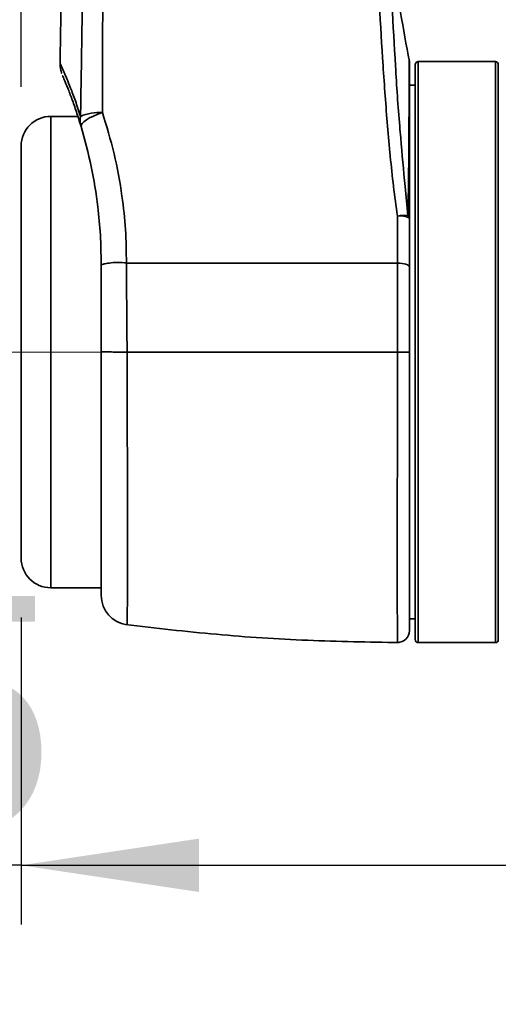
# Model space of a CAD drawing. Header units: millimetres. Extents: x 0 to 297, y 0 to 209.
# Tile 9 of 38: x 77 to 85, y 79 to 96. Entities that reach past the tile are written whole.
import ezdxf

# ---------------------------------------------------------------- set-up
doc = ezdxf.new("R2010")
doc.units = ezdxf.units.MM
doc.linetypes.add('CENTERX2', pattern=[20.32, 12.7, -2.54, 2.54, -2.54])
doc.layers.add('图层0', color=7, linetype='Continuous')
doc.styles.add('SLDTEXTSTYLE0', font='SIMSUN.TTC')
doc.styles.add('SLDTEXTSTYLE5', font='SIMSUN.TTC', dxfattribs={"bigfont": 'bigfont'})
doc.dimstyles.new('SLDDIMSTYLE0', dxfattribs={"dimtxt": 4, "dimasz": 3, "dimexe": 0, "dimexo": 0.0625, "dimgap": 1, "dimtad": 2, "dimlfac": 10, "dimrnd": 1e-09, "dimzin": 12, "dimdsep": 46, "dimtxsty": 'SLDTEXTSTYLE0', "dimsah": 1, "dimcen": 0.09, "dimadec": 0, "dimazin": 3, "dimtfac": 1, "dimtofl": 0, "dimtmove": 0, "dimatfit": 3, "dimfxl": 0, "dimfrac": 2, "dimtolj": 1, "dimtzin": 12, "dimarcsym": 0})
doc.dimstyles.new('SLDDIMSTYLE2', dxfattribs={"dimtxt": 3, "dimasz": 3, "dimexe": 0, "dimexo": 0.0625, "dimgap": 0.75, "dimtad": 0, "dimtih": 1, "dimtoh": 1, "dimlfac": 3, "dimrnd": 1e-09, "dimzin": 12, "dimdsep": 46, "dimtxsty": 'SLDTEXTSTYLE0', "dimblk1": 'NONE', "dimblk2": 'NONE', "dimsah": 1, "dimcen": 0, "dimadec": 0, "dimazin": 3, "dimtfac": 1, "dimtmove": 0, "dimatfit": 3, "dimldrblk": 'NONE', "dimfxl": 0, "dimfrac": 2, "dimtolj": 1, "dimtzin": 12, "dimarcsym": 0})
doc.dimstyles.new('SLDDIMSTYLE7', dxfattribs={"dimtxt": 3, "dimasz": 3, "dimexe": 0, "dimexo": 0.0625, "dimgap": 0.75, "dimtad": 0, "dimtih": 1, "dimtoh": 1, "dimlfac": 3, "dimrnd": 1e-09, "dimzin": 12, "dimdsep": 46, "dimtxsty": 'SLDTEXTSTYLE0', "dimblk1": 'NONE', "dimblk2": 'NONE', "dimsah": 1, "dimcen": 0, "dimadec": 0, "dimazin": 3, "dimtol": 1, "dimtp": 0.03, "dimtfac": 1, "dimtmove": 0, "dimatfit": 3, "dimldrblk": 'NONE', "dimfxl": 0, "dimfrac": 2, "dimtolj": 1, "dimarcsym": 0})
doc.dimstyles.new('SLDDIMSTYLE8', dxfattribs={"dimtxt": 3, "dimasz": 3, "dimexe": 0, "dimexo": 0.0625, "dimgap": 0.75, "dimtad": 0, "dimtih": 1, "dimtoh": 1, "dimlfac": 3, "dimrnd": 1e-09, "dimzin": 12, "dimdsep": 46, "dimtxsty": 'SLDTEXTSTYLE0', "dimblk1": 'NONE', "dimblk2": 'NONE', "dimsah": 1, "dimcen": 0, "dimadec": 0, "dimazin": 3, "dimtfac": 1, "dimtmove": 0, "dimatfit": 3, "dimldrblk": 'NONE', "dimfxl": 0, "dimfrac": 2, "dimtolj": 1, "dimtzin": 12, "dimarcsym": 0})
doc.dimstyles.new('SLDDIMSTYLE9', dxfattribs={"dimtxt": 3, "dimasz": 3, "dimexe": 0, "dimexo": 0.0625, "dimgap": 0.75, "dimtad": 0, "dimtih": 1, "dimtoh": 1, "dimlfac": 2, "dimrnd": 1e-09, "dimzin": 12, "dimdsep": 46, "dimtxsty": 'SLDTEXTSTYLE0', "dimblk1": 'NONE', "dimblk2": 'NONE', "dimsah": 1, "dimcen": 0, "dimadec": 0, "dimazin": 3, "dimtfac": 1, "dimtmove": 0, "dimatfit": 3, "dimldrblk": 'NONE', "dimfxl": 0, "dimfrac": 2, "dimtolj": 1, "dimtzin": 12, "dimarcsym": 0})

# ---------------------------------------------------------------- blocks, each defined once
blk = doc.blocks.new('_D_3')
at = {"layer": '图层0'}
for p, q in [((77.072, 94.39), (77.072, 99.975)), ((99.066, 86.949), (99.066, 99.975)), ((99.066, 98.975), (77.072, 98.975)), ((99.066, 98.975), (109.45, 98.975))]:
    blk.add_line(p, q, dxfattribs=at)
for points in [[(77.072, 98.975), (80.072, 98.525), (80.072, 99.425)], [(99.066, 98.975), (96.066, 99.425), (96.066, 98.525)]]:
    blk.add_solid(points, dxfattribs=at)
at = {"layer": '图层0', "insert": (102.466, 103.63), "char_height": 4, "attachment_point": 1, "style": 'SLDTEXTSTYLE0'}
blk.add_mtext('220', dxfattribs=at)
blk = doc.blocks.new('_D_7')
at = {"layer": '图层0'}
for p, q in [((74.572, 89.915), (60.072, 89.915)), ((61.072, 89.915), (61.072, 70.665)), ((83.842, 70.665), (60.072, 70.665))]:
    blk.add_line(p, q, dxfattribs=at)
for points in [[(61.072, 89.915), (60.622, 86.915), (61.522, 86.915)], [(61.072, 70.665), (61.522, 73.665), (60.622, 73.665)]]:
    blk.add_solid(points, dxfattribs=at)
at = {"layer": '图层0', "insert": (56.418, 74.47), "char_height": 4, "attachment_point": 1, "rotation": 90, "style": 'SLDTEXTSTYLE0'}
blk.add_mtext('192.5', dxfattribs=at)
blk = doc.blocks.new('_D_9')
at = {"layer": '图层0'}
for p, q in [((78.522, 112.115), (78.522, 108.904)), ((78.522, 109.904), (68.33, 109.904)), ((78.522, 109.904), (91.622, 109.904))]:
    blk.add_line(p, q, dxfattribs=at)
for points in [[(78.522, 109.904), (81.522, 109.454), (81.522, 110.354)], [(91.622, 109.904), (88.622, 110.354), (88.622, 109.454)]]:
    blk.add_solid(points, dxfattribs=at)
at = {"layer": '图层0', "insert": (68.33, 114.558), "char_height": 4, "attachment_point": 1, "style": 'SLDTEXTSTYLE0'}
blk.add_mtext('131', dxfattribs=at)
blk = doc.blocks.new('_D_10')
at = {"layer": '图层0'}
for p, q in [((77.072, 85.44), (77.072, 80.259)), ((77.072, 81.259), (64.136, 81.259)), ((77.072, 81.259), (91.622, 81.259))]:
    blk.add_line(p, q, dxfattribs=at)
for points in [[(77.072, 81.259), (80.072, 80.809), (80.072, 81.709)], [(91.622, 81.259), (88.622, 81.709), (88.622, 80.809)]]:
    blk.add_solid(points, dxfattribs=at)
at = {"layer": '图层0', "insert": (64.136, 85.914), "char_height": 4, "attachment_point": 1, "style": 'SLDTEXTSTYLE0'}
blk.add_mtext('145.5', dxfattribs=at)
blk = doc.blocks.new('_D_11')
at = {"layer": '图层0'}
for p, q in [((87.572, 164.565), (51.543, 164.565)), ((52.543, 164.565), (52.543, 70.665)), ((83.842, 70.665), (51.543, 70.665))]:
    blk.add_line(p, q, dxfattribs=at)
for centre, start, end in [((50.215, 116.451), 63.4349, 116.5651), ((50.215, 118.778), 243.4349, 296.5651)]:
    blk.add_arc(centre, 5.205, start, end, dxfattribs=at)
for points in [[(52.543, 164.565), (52.093, 161.565), (52.993, 161.565)], [(52.543, 70.665), (52.993, 73.665), (52.093, 73.665)]]:
    blk.add_solid(points, dxfattribs=at)
at = {"layer": '图层0', "insert": (47.888, 114.123), "char_height": 4, "attachment_point": 1, "rotation": 90, "style": 'SLDTEXTSTYLE0'}
blk.add_mtext('939', dxfattribs=at)
blk = doc.blocks.new('_D_17')
at = {"layer": '图层0'}
blk.add_line((202.251, 125.898), (186.871, 125.898), dxfattribs=at)
at = {"layer": '图层0', "char_height": 3, "attachment_point": 1, "style": 'SLDTEXTSTYLE0'}
for s, insert in [('%%c', (192.109, 129.388)), ('PCD', (186.871, 129.388)), ('126', (195.426, 129.388))]:
    blk.add_mtext(s, dxfattribs=dict(at, insert=insert))
blk = doc.blocks.new('_None')
blk = doc.blocks.new('SW_SYMBOL_HOLE_DEPTH')
at = {"layer": '图层0', "color": 0}
for p, q in [((0, 875), (800, 875)), ((400, 875), (400, 75)), ((100, 555), (400, 75)), ((700, 555), (400, 75))]:
    blk.add_line(p, q, dxfattribs=at)
blk = doc.blocks.new('_D_22')
at = {"layer": '图层0'}
blk.add_line((190.473, 159.019), (171.369, 159.019), dxfattribs=at)
at = {"layer": '图层0', "xscale": 0.003490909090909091, "yscale": 0.003490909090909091, "zscale": 0.003490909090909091}
blk.add_blockref('SW_SYMBOL_HOLE_DEPTH', (183.997, 159.264), dxfattribs=at)
at = {"layer": '图层0', "attachment_point": 1, "style": 'SLDTEXTSTYLE0'}
for s, insert, char_height in [('0.03', (179.342, 163.838), 2), ('+', (178.178, 163.838), 2), ('%%c', (171.369, 162.51), 3), ('4', (174.686, 162.51), 3), ('6', (187.14, 162.51), 3), ('0', (179.342, 161.51), 2)]:
    blk.add_mtext(s, dxfattribs=dict(at, insert=insert, char_height=char_height))
blk = doc.blocks.new('_D_23')
at = {"layer": '图层0'}
blk.add_line((236.746, 131.304), (257.363, 131.304), dxfattribs=at)
at = {"layer": '图层0', "char_height": 3, "attachment_point": 1}
for s, insert, style in [('贯穿', (250.38, 133.794), 'SLDTEXTSTYLE5'), ('%%c', (241.825, 133.794), 'SLDTEXTSTYLE0'), ('6.6', (245.142, 133.794), 'SLDTEXTSTYLE0'), ('4-', (238.333, 133.794), 'SLDTEXTSTYLE0'), ('圆周均布', (240.865, 130.302), 'SLDTEXTSTYLE5')]:
    blk.add_mtext(s, dxfattribs=dict(at, insert=insert, style=style))
blk = doc.blocks.new('_D_24')
at = {"layer": '图层0'}
blk.add_line((187.15, 100.074), (173.516, 100.074), dxfattribs=at)
at = {"layer": '图层0', "char_height": 3, "attachment_point": 1, "style": 'SLDTEXTSTYLE0'}
for s, insert in [('%%c', (178.753, 103.565)), ('PCD', (173.516, 103.565)), ('50', (182.071, 103.565))]:
    blk.add_mtext(s, dxfattribs=dict(at, insert=insert))

msp = doc.modelspace()

# ---------------------------------------------------------------- linework, layer by layer
at = {"color": 7, "linetype": 'Continuous', "lineweight": 35}
for p, q in [((77.72783824, 94.78714799), (77.72830227, 94.78612862)), ((83.72240529, 85.0645484), (83.72240529, 94.7645484)), ((85.07240529, 94.8145484), (83.77240529, 94.8145484)), ((85.12240529, 94.7645484), (85.12240529, 85.0645484)), ((83.72240529, 94.4145484), (83.62240529, 94.4145484)), ((78.02895481, 93.8895484), (77.57240529, 93.8895484)), ((77.07240529, 86.4395484), (77.07240529, 93.3895484)), ((78.42240529, 91.4104294), (78.42240529, 91.4145484)), ((78.84823893, 91.41463908), (78.84945073, 91.4145484)), ((78.85976914, 89.9145484), (78.85975505, 89.9145484)), ((77.57240529, 85.9395484), (78.42240529, 85.9395484)), ((83.62240529, 85.4145484), (83.72240529, 85.4145484)), ((83.77240529, 85.0145484), (85.07240529, 85.0145484))]:
    msp.add_line(p, q, dxfattribs=at)
at = {"color": 8, "linetype": 'Continuous', "lineweight": 35}
for p, q in [((83.77240529, 94.8145484), (83.77240529, 85.0145484)), ((85.07240529, 85.0145484), (85.07240529, 94.8145484)), ((77.57240529, 93.8895484), (77.57240529, 85.9395484))]:
    msp.add_line(p, q, dxfattribs=at)
at = {"color": 7, "linetype": 'Continuous', "lineweight": 35, "flags": 128}
for points in [[(78.08362685, 93.71795548), (78.08454188, 93.7412689), (78.09996402, 93.76824467), (78.12942514, 93.79806392), (78.17203094, 93.8298215), (78.22648811, 93.86255339), (78.29114358, 93.895266), (78.36403473, 93.92696634), (78.44294892, 93.95669213)], [(83.62240529, 91.35332678), (83.61854603, 91.36529567), (83.6071172, 91.37680264), (83.58855986, 91.38740363), (83.5635902, 91.3966895), (83.53317185, 91.40430189), (83.49847874, 91.40994702), (83.46084976, 91.41340703), (83.42173711, 91.4145484)], [(83.42134812, 89.9145484), (83.46051568, 89.91455894), (83.49820884, 89.91456907), (83.53296934, 89.91457839), (83.56345238, 89.91458656), (83.58847863, 89.91459325), (83.60707988, 89.91459821), (83.61853651, 89.91460124), (83.62240529, 89.91460222)]]:
    msp.add_lwpolyline(points, dxfattribs=at)
at = {"color": 7, "linetype": 'Continuous', "lineweight": 35}
for centre, radius, start, end in [((83.4224164, 94.79419496), 0.19998889, 359.921774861, 10.717075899), ((83.77240529, 94.7645484), 0.05, 90, 180), ((85.07240529, 94.7645484), 0.05, 0, 90), ((77.57240529, 93.3895484), 0.5, 90, 180), ((78.43500982, 93.82245175), 0.36659168, 169.465204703, 196.561724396), ((78.40128649, 93.14208842), 0.81566841, 87.072192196, 113.610505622), ((83.53494399, 91.58614904), 0.63360288, 84.39440961, 100.453146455), ((83.46949828, 91.89359294), 0.31950275, 61.407426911, 98.914405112), ((83.56629937, 92.16941757), 0.05630354, 4.801845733, 57.157774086), ((77.57240529, 86.4395484), 0.5, 180, 270), ((78.92240513, 85.8101463), 0.49999984, 179.999579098, 262.492187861), ((83.42240529, 85.21507698), 0.20000001, 270.337141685, 0.000012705), ((83.77240529, 85.0645484), 0.05, 180, 270), ((85.07240529, 85.0645484), 0.05, 270, 0)]:
    msp.add_arc(centre, radius, start, end, dxfattribs=at)
for points, knots in [([(78.07459739, 93.88947666), (78.08094432, 94.28682877), (78.09363856, 95.08155579), (78.11953576, 96.68225389), (78.14517002, 98.64199439), (78.24476828, 100.96242024), (78.40874996, 103.24775723), (78.60953985, 105.54717197), (78.81324598, 107.60423194), (79.00246774, 109.40448907), (79.16949135, 110.9488786), (79.2792227, 111.97305639), (79.33407418, 112.48501284)], [0, 0, 0, 0, 0.0646759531, 0.1293556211, 0.2590135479, 0.3805897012, 0.5023844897, 0.6264418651, 0.7504978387, 0.8336728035, 0.9168579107, 1, 1, 1, 1]), ([(79.71366149, 112.38897214), (79.70852393, 112.34592214), (79.61436475, 111.55692016), (79.43105472, 110.01362448), (79.1747374, 107.75305785), (78.93967066, 105.48630909), (78.73620197, 103.22337876), (78.57563867, 100.96547767), (78.48997342, 98.93222305), (78.45901247, 97.12088882), (78.4461652, 95.53183774), (78.44402082, 94.48164564), (78.44294892, 93.95669213)], [0, 0, 0, 0, 0.0070753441, 0.1296738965, 0.2524020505, 0.375212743, 0.4979239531, 0.6195704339, 0.7412045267, 0.8274736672, 0.9137602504, 1, 1, 1, 1]), ([(79.00694614, 111.64753266), (79.00606179, 111.63854173), (78.99187022, 111.49425999), (78.96688846, 111.24522734), (78.93530332, 110.93106704), (78.91128761, 110.69388386), (78.89042932, 110.48855378), (78.86398452, 110.22906954), (78.82712579, 109.86886253), (78.77808773, 109.39152366), (78.71935701, 108.8210088), (78.65101464, 108.15623288), (78.57540112, 107.41591731), (78.4934406, 106.60273223), (78.40626849, 105.71918268), (78.31345584, 104.74751795), (78.2166431, 103.68556407), (78.11804215, 102.5307924), (78.02257756, 101.30684438), (77.93340523, 100.01424818), (77.85352835, 98.65330639), (77.7874614, 97.19740214), (77.7432352, 95.89780519), (77.73367922, 95.08295522), (77.73019793, 94.78610126)], [0, 0, 0, 0, 0.0016022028, 0.0257113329, 0.0443866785, 0.0575982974, 0.0679899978, 0.0809886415, 0.1038552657, 0.1322049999, 0.1660885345, 0.2055687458, 0.2507220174, 0.2980638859, 0.3505148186, 0.4081770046, 0.4711691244, 0.5396287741, 0.6137154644, 0.688888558, 0.769408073, 0.8554819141, 0.9473513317, 1, 1, 1, 1]), ([(83.41998853, 92.2092364), (83.39734626, 92.37601761), (83.32917825, 92.87813776), (83.25087315, 93.72526985), (83.14922364, 95.08827769), (83.07950768, 96.48857257), (83.05547216, 97.54902963), (83.04699117, 97.92321425)], [0, 0, 0, 0, 0.0888997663, 0.267646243, 0.4464296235, 0.804671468, 1, 1, 1, 1]), ([(83.2646943, 97.9145484), (83.26469433, 97.91454641), (83.27078035, 97.5407884), (83.29556991, 96.48134616), (83.36250899, 95.08396961), (83.43436903, 93.99466206), (83.47059572, 93.59204159), (83.47648952, 93.52653836)], [0, 0, 0, 0, 0.0000013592, 0.2545274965, 0.7216304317, 0.9547114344, 1, 1, 1, 1]), ([(83.6219799, 94.81665038), (83.57012451, 95.09091908), (83.47035098, 95.61863192), (83.37127839, 96.3835561), (83.30446328, 97.08239928), (83.28193269, 97.52584004), (83.27127885, 97.73552594)], [0, 0, 0, 0, 0.2844999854, 0.5473985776, 0.7859823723, 1, 1, 1, 1]), ([(77.72968585, 94.78704885), (77.72934864, 94.78201265), (77.72763596, 94.75643381), (77.7324541, 94.71534366), (77.74063007, 94.67030997), (77.74812855, 94.64247722), (77.75349339, 94.62508418), (77.75689408, 94.61508873), (77.75819829, 94.61154288), (77.7586448, 94.61032892)], [0, 0, 0, 0, 0.0584550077, 0.2968926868, 0.4814099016, 0.6164051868, 0.7368457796, 0.9099059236, 1, 1, 1, 1]), ([(83.62240529, 94.79227607), (83.62240529, 94.79299848), (83.62240529, 94.80523334), (83.62240529, 94.76666826), (83.62240529, 94.65701638), (83.62240529, 94.42332269), (83.62240529, 94.0592434), (83.62240529, 93.60140648), (83.62240529, 93.12118906), (83.62240529, 92.64095894), (83.62240529, 92.32972519), (83.62240529, 92.17413074)], [0, 0, 0, 0, 0.0068319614, 0.1157072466, 0.2245792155, 0.3748480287, 0.5251143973, 0.6633323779, 0.8015277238, 0.9007781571, 1, 1, 1, 1]), ([(78.08362685, 93.71795548), (78.05681542, 93.80386293), (78.00319565, 93.97566795), (77.92479161, 94.19425108), (77.85457258, 94.37703325), (77.80139712, 94.50629695), (77.77069848, 94.57695473), (77.77166894, 94.57522295), (77.77200066, 94.574631)], [0, 0, 0, 0, 0.16734419, 0.3346691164, 0.5236414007, 0.7130629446, 0.9019200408, 1, 1, 1, 1]), ([(78.44294892, 93.95669213), (78.51281531, 93.72570956), (78.65307118, 93.26201509), (78.77302557, 92.59737758), (78.84166371, 91.97809192), (78.84604286, 91.60282817), (78.84823893, 91.41463908)], [0, 0, 0, 0, 0.27861982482, 0.5593256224, 0.7790084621, 1, 1, 1, 1]), ([(78.42240529, 91.4145484), (78.41975838, 91.57214598), (78.41445372, 91.88798645), (78.36344554, 92.43430499), (78.26664281, 93.04952235), (78.14477351, 93.49462823), (78.08362685, 93.71795548)], [0, 0, 0, 0, 0.2046867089, 0.410211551, 0.7040797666, 1, 1, 1, 1]), ([(83.42173711, 91.4145484), (83.42173711, 91.41455031), (83.42165467, 91.5416071), (83.42117621, 91.8052239), (83.42038944, 92.07285735), (83.41998853, 92.2092364)], [0, 0, 0, 0, 0.000007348, 0.4904297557, 1, 1, 1, 1]), ([(83.62240529, 92.17413074), (83.62240529, 92.03595779), (83.62240529, 91.75911209), (83.62240529, 91.48875125), (83.62240529, 91.35332678)], [0, 0, 0, 0, 0.4990973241, 1, 1, 1, 1]), ([(78.84823893, 91.41463908), (78.83758647, 91.4161063), (78.77175819, 91.4251732), (78.6547173, 91.4278527), (78.53174192, 91.4143663), (78.45427922, 91.39550084), (78.427048, 91.38359546), (78.42272835, 91.39086839), (78.4224089, 91.40080611), (78.42240631, 91.40770373), (78.42240529, 91.4104294)], [0, 0, 0, 0, 0.04495344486, 0.27779553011, 0.50938534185, 0.70768130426, 0.89814164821, 0.9636452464, 0.98563404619, 1, 1, 1, 1]), ([(78.42240529, 89.91981376), (78.42240529, 89.98521691), (78.42240529, 90.20079383), (78.42240529, 90.52933565), (78.42240529, 90.89959282), (78.42240529, 91.18028979), (78.42240529, 91.34867892), (78.42240529, 91.4104294)], [0, 0, 0, 0, 0.1291168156, 0.4255850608, 0.6492990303, 0.8713934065, 1, 1, 1, 1]), ([(78.84945073, 91.4145484), (78.84945074, 91.4145465), (78.84949289, 91.40151537), (78.84993801, 91.26817523), (78.85107329, 91.0097175), (78.85367717, 90.59365996), (78.85671727, 90.22638738), (78.85904804, 89.98604366), (78.85976912, 89.9145504), (78.85976914, 89.9145484)], [0, 0, 0, 0, 0.0000039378, 0.0270210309, 0.2760778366, 0.5269012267, 0.8592013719, 0.9999960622, 1, 1, 1, 1]), ([(83.42173711, 91.4145484), (83.08822121, 91.4145484), (82.44352492, 91.4145484), (81.51022415, 91.4145484), (80.59913524, 91.4145484), (79.71819454, 91.4145484), (79.12909435, 91.4145484), (78.84945073, 91.4145484)], [0, 0, 0, 0, 0.21820789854, 0.42180245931, 0.61088839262, 0.81529019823, 1, 1, 1, 1]), ([(83.42134812, 89.9145484), (83.42134812, 89.9145504), (83.42142666, 90.06159251), (83.42168781, 90.35585194), (83.4211728, 90.79351187), (83.42311194, 91.14587079), (83.42040262, 91.35088988), (83.42173707, 91.4145465), (83.42173711, 91.4145484)], [0, 0, 0, 0, 0.000003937, 0.289454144, 0.578903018, 0.8683492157, 0.9999960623, 1, 1, 1, 1]), ([(83.62240529, 91.35332678), (83.62240529, 91.29201244), (83.62240529, 91.09589336), (83.62240529, 90.75756721), (83.62240529, 90.3378726), (83.62240529, 90.05569239), (83.62240529, 89.91460222)], [0, 0, 0, 0, 0.1316524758, 0.4211014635, 0.7105505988, 1, 1, 1, 1]), ([(78.42240529, 85.82226107), (78.42240529, 85.81897163), (78.42240529, 85.80396829), (78.42240529, 85.89184687), (78.42240529, 86.08832187), (78.42240529, 86.39724998), (78.42240529, 86.80478869), (78.42240529, 87.30403744), (78.42240529, 87.88222586), (78.42240529, 88.52393671), (78.42240529, 89.21031417), (78.42240529, 89.68332052), (78.42240529, 89.91981376)], [0, 0, 0, 0, 0.0295819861, 0.1349251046, 0.2401517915, 0.3453918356, 0.4529766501, 0.5605648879, 0.6700515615, 0.779527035, 0.8897681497, 1, 1, 1, 1]), ([(78.85975505, 89.9145484), (78.80466791, 89.91468145), (78.6944937, 89.91494754), (78.55683028, 89.91605496), (78.45982794, 89.9175416), (78.42674986, 89.91884832), (78.42252331, 89.91961019), (78.42242519, 89.91977942), (78.42240529, 89.91981376)], [0, 0, 0, 0, 0.2333619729, 0.4667236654, 0.7000929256, 0.9334750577, 0.9865025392, 1, 1, 1, 1]), ([(78.85976914, 89.9145484), (79.28385842, 89.9145484), (80.13193975, 89.9145484), (81.65281398, 89.9145484), (82.75048477, 89.9145484), (83.42134812, 89.9145484)], [0, 0, 0, 0, 0.28001574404, 0.55996729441, 1, 1, 1, 1]), ([(83.62240529, 89.91460222), (83.62240529, 89.65115338), (83.62240529, 89.12424276), (83.62240529, 88.3565747), (83.62240529, 87.63445235), (83.62240529, 86.97424076), (83.62240529, 86.39696417), (83.62240529, 85.9164489), (83.62240529, 85.54913338), (83.62240529, 85.3139326), (83.62240529, 85.20871397), (83.62240529, 85.22580905), (83.62240529, 85.22982618)], [0, 0, 0, 0, 0.1071402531, 0.2142857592, 0.321213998, 0.4281452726, 0.5358197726, 0.6434927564, 0.7514544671, 0.859412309, 0.9669636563, 1, 1, 1, 1]), ([(78.83210202, 85.31758766), (79.34317047, 85.25897457), (80.36521126, 85.14175941), (81.90588042, 85.04076522), (82.93458178, 85.02355187), (83.44903331, 85.01494351)], [0, 0, 0, 0, 0.3333315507, 0.666600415, 1, 1, 1, 1])]:
    msp.add_open_spline(points, degree=3, knots=knots, dxfattribs=at)
at = {"color": 8, "linetype": 'Continuous', "lineweight": 35}
for points, knots in [([(83.59683433, 92.21672195), (83.60005804, 92.37127355), (83.60654595, 92.68231803), (83.61147984, 93.15978655), (83.61471632, 93.64105914), (83.61652107, 94.09619981), (83.61757422, 94.46269287), (83.6180968, 94.69692051), (83.61831779, 94.80395696), (83.61840829, 94.85030621), (83.61837586, 94.83423644), (83.61837583, 94.83421707)], [0, 0, 0, 0, 0.099995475, 0.2012469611, 0.3388797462, 0.479608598, 0.6284967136, 0.7814058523, 0.8898695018, 0.9998672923, 1, 1, 1, 1]), ([(77.72830227, 94.78612862), (77.72883816, 94.78493675), (77.72997974, 94.78239778), (77.75328213, 94.73146377), (77.79036577, 94.64782028), (77.84170486, 94.52792594), (77.90739486, 94.36516272), (77.98613388, 94.15794862), (78.04504288, 93.97916965), (78.07459739, 93.88947666)], [0, 0, 0, 0, 0.120984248, 0.2577245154, 0.3944735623, 0.5347011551, 0.6749390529, 0.8369176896, 1, 1, 1, 1]), ([(83.47648952, 93.52653836), (83.50004002, 93.25290878), (83.53802629, 92.81155222), (83.58064, 92.38052392), (83.59683433, 92.21672195)], [0, 0, 0, 0, 0.6199739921, 1, 1, 1, 1]), ([(78.85975505, 89.9145484), (78.85975505, 89.9145464), (78.85975505, 89.90942944), (78.85976401, 89.64646006), (78.86046208, 89.24949215), (78.86200211, 88.73772056), (78.86374202, 88.23671632), (78.86588978, 87.63661179), (78.86746103, 86.99221651), (78.86757506, 86.42928979), (78.86625393, 85.97534877), (78.86384705, 85.62616854), (78.86138826, 85.40758753), (78.85963915, 85.30680169), (78.85993347, 85.32401966), (78.8600023, 85.32804651)], [0, 0, 0, 0, 0.0000008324, 0.0021297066, 0.1094519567, 0.1648265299, 0.2202024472, 0.327963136, 0.4389105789, 0.5448077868, 0.6536716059, 0.757451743, 0.8640941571, 0.9682150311, 1, 1, 1, 1]), ([(83.42122633, 85.02937436), (83.42126353, 85.02487622), (83.42136526, 85.01257418), (83.42099145, 85.05681068), (83.42033018, 85.1512634), (83.41940175, 85.3204795), (83.41856654, 85.55249024), (83.41785276, 85.82647514), (83.4174247, 86.1598317), (83.41737996, 86.54422763), (83.4175868, 86.95963197), (83.41815485, 87.41823466), (83.41894828, 87.90871368), (83.41972564, 88.36336284), (83.4206058, 88.90867373), (83.42124852, 89.45357192), (83.42132151, 89.79139381), (83.42134812, 89.9145484)], [0, 0, 0, 0, 0.0314690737, 0.0860652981, 0.1406615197, 0.2470027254, 0.3017808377, 0.3565593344, 0.4626233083, 0.5172347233, 0.5718463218, 0.6772890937, 0.7315669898, 0.7858444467, 0.8681816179, 0.951944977, 1, 1, 1, 1])]:
    msp.add_open_spline(points, degree=3, knots=knots, dxfattribs=at)
at = {"layer": '图层0', "linetype": 'CENTERX2', "lineweight": 18}
msp.add_line((75.57240529, 89.9145484), (80.62240529, 89.9145484), dxfattribs=at)

# ---------------------------------------------------------------- dimensions: what is measured, and where the dimension line sits
at = {"layer": '图层0'}
dim = msp.add_linear_dim(base=(52.54250602, 70.6645484), p1=(88.57240529, 164.5645484), p2=(84.84171906, 70.6645484), angle=90, text='(<>)', dimstyle='SLDDIMSTYLE0', dxfattribs=at)
dim.commit()
dim.dimension.update_dxf_attribs({"geometry": '_D_11', "text_midpoint": (52.54250602, 117.6145484), "dimtype": 160})
for p1, text, dimstyle, picture, middle in [((0.88769545, 0.69796323), '<>{\\fGDT;x}6', 'SLDDIMSTYLE7', '_D_22', (180.12750996, 161.42860357)), ((1.63230133, 0.98037185), '4-<>贯穿\\P圆周均布', 'SLDDIMSTYLE8', '_D_23', (247.84824745, 130.80304545)), ((29.51703269, 20.96177515), 'PCD<>', 'SLDDIMSTYLE2', '_D_17', (193.76728283, 128.14340158)), ((15.62885085, 6.17945121), 'PCD<>', 'SLDDIMSTYLE9', '_D_24', (179.53911111, 102.31970866))]:
    dim = msp.add_diameter_dim_2p(p1=p1, p2=(0, 0), text=text, dimstyle=dimstyle, dxfattribs=at)
    dim.commit()
    dim.dimension.update_dxf_attribs({"geometry": picture, "text_midpoint": middle, "dimtype": 163})
for base, p1, p2, picture, middle in [((91.62240529, 109.9038816), (78.52240529, 113.1145484), (91.62240529, 69.5598561), '_D_9', (71.82163877, 109.9038816)), ((77.07240529, 98.97500775), (99.06640003, 85.94893581), (77.07240529, 93.3895484), '_D_3', (105.95795594, 98.97500775)), ((91.62240529, 81.25922934), (77.07240529, 86.4395484), (91.62240529, 69.5598561), '_D_10', (69.95545825, 81.25922934))]:
    dim = msp.add_linear_dim(base=base, p1=p1, p2=p2, dimstyle='SLDDIMSTYLE0', dxfattribs=at)
    dim.commit()
    dim.dimension.update_dxf_attribs({"geometry": picture, "text_midpoint": middle, "dimtype": 160})
dim = msp.add_linear_dim(base=(61.07240529, 70.6645484), p1=(75.57240529, 89.9145484), p2=(84.84171906, 70.6645484), angle=90, dimstyle='SLDDIMSTYLE0', dxfattribs=at)
dim.commit()
dim.dimension.update_dxf_attribs({"geometry": '_D_7', "text_midpoint": (61.07240529, 80.2895484), "dimtype": 160})

doc.saveas('drawing.dxf')
